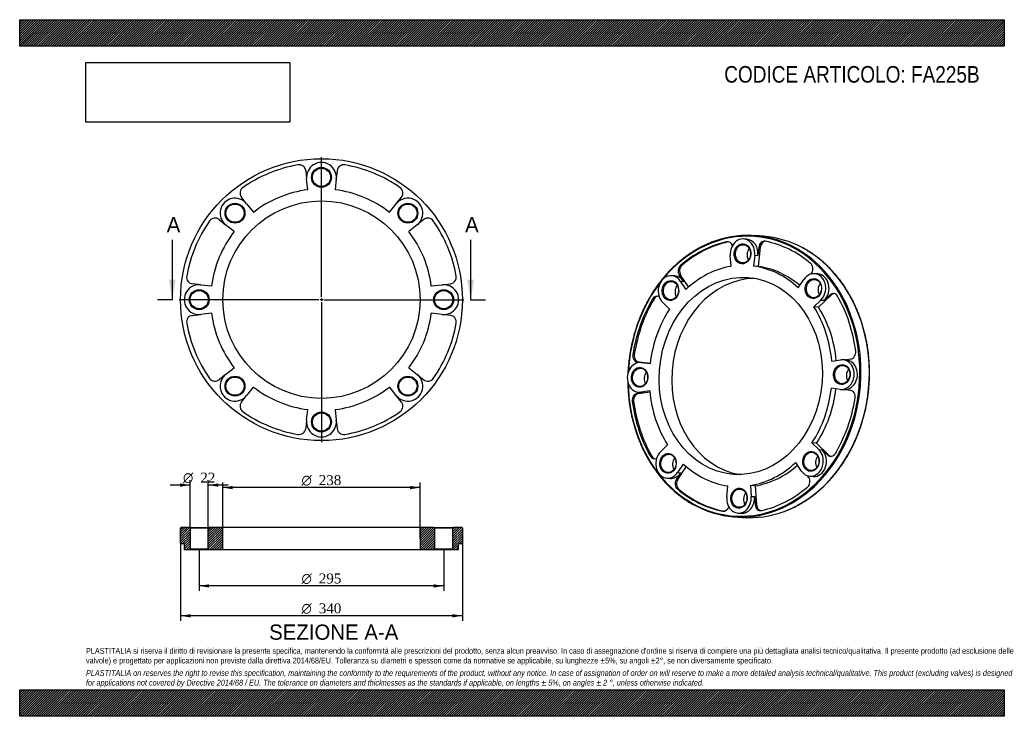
# Model space of a CAD drawing. Header units: millimetres. Extents: x 0 to 1188, y 0 to 840.
import ezdxf
from ezdxf.enums import TextEntityAlignment as Align
from ezdxf.lldxf.tags import DXFTag

# ---------------------------------------------------------------- set-up
doc = ezdxf.new("R2010")
doc.units = ezdxf.units.MM
doc.header["$LTSCALE"] = 4
for name, color, linetype in [('Default', 7, 'Continuous'), ('DV2_Default', 7, 'Continuous'), ('FA225B', 7, 'Continuous')]:
    doc.layers.add(name, color=color, linetype=linetype)
doc.styles.add('SEACAD_Solid_Edge_ANSI', font='seans.ttf')
doc.styles.add('SEACAD_Solid_Edge_ANSI1_Symbols', font='semeca1.ttf')
doc.styles.add('SEACAD_Times_New_Roman', font='times.ttf')
tags = doc.linetypes.add('CENTER2', pattern=[28.575, 19.05, -3.175, 3.175, -3.175]).pattern_tags.tags
tags[10:11] = [DXFTag(74, 4), DXFTag(75, 0), DXFTag(340, '0'), DXFTag(46, 0.0), DXFTag(50, 0.0), DXFTag(44, 0.0), DXFTag(45, 0.0)]
tags[8:9] = [DXFTag(74, 4), DXFTag(75, 0), DXFTag(340, '0'), DXFTag(46, 0.0), DXFTag(50, 0.0), DXFTag(44, 0.0), DXFTag(45, 0.0)]
tags[6:7] = [DXFTag(74, 4), DXFTag(75, 0), DXFTag(340, '0'), DXFTag(46, 0.0), DXFTag(50, 0.0), DXFTag(44, 0.0), DXFTag(45, 0.0)]
tags[4:5] = [DXFTag(74, 4), DXFTag(75, 0), DXFTag(340, '0'), DXFTag(46, 0.0), DXFTag(50, 0.0), DXFTag(44, 0.0), DXFTag(45, 0.0)]
picture_1 = doc.add_image_def('image1.jpg', size_in_pixel=(4302, 1260))

# ---------------------------------------------------------------- blocks, each defined once
blk = doc.blocks.new('SE')
at = {"layer": 'FA225B', "color": 7, "linetype": 'Continuous'}
for p, q in [((854.5, 572), (852.8, 572.2)), ((877.4, 575.4), (873.5, 575.7)), ((897.5, 578.8), (887.4, 579.6)), ((891.9, 565.7), (890.8, 555.7)), ((893.6, 565.6), (891.1, 542.5)), ((893.6, 565.6), (891.9, 565.7)), ((858.3, 542.6), (857.3, 555.6)), ((886.9, 556), (885.5, 542.9)), ((886.9, 556), (890.8, 555.7)), ((799.1, 543.7), (797.4, 543.8)), ((891.1, 542.5), (885.5, 542.9)), ((790.5, 531), (786.6, 531.3)), ((800.9, 524.5), (795.8, 532.3)), ((797.5, 532.1), (795.8, 532.3)), ((797, 524.8), (800.9, 524.5)), ((797, 524.8), (803.7, 514.6)), ((807, 517.7), (797.5, 532.1)), ((939.4, 516.6), (946.3, 526.9)), ((954.7, 533.3), (955.5, 534.5)), ((963, 533.5), (959.1, 533.8)), ((765.4, 503.2), (763.7, 503.3)), ((784.1, 491.1), (775.7, 499.2)), ((966.8, 501.9), (958.3, 493.6)), ((979.1, 507.9), (963.9, 493.2)), ((966.8, 501.9), (970.8, 501.6)), ((977.4, 508), (970.8, 501.6)), ((979.1, 507.9), (977.4, 508)), ((963.9, 493.2), (958.3, 493.6)), ((741.6, 436.3), (739.9, 436.5)), ((979.8, 428.4), (990.6, 430)), ((997.3, 429.8), (993.3, 430.1)), ((995.9, 429.9), (1002.8, 430.9)), ((753.8, 426.3), (745.6, 427.2)), ((747.3, 427.1), (745.6, 427.2)), ((760.7, 425.5), (747.3, 427.1)), ((753.3, 426.3), (749.4, 426.6)), ((749.9, 426.6), (753.8, 426.3)), ((749.9, 426.6), (760.7, 425.3)), ((760.2, 392.4), (749.4, 390.8)), ((990.1, 394.2), (979.3, 395.5)), ((990.6, 394.2), (994.5, 393.9)), ((1002.3, 392.9), (994.3, 393.9)), ((745, 389.3), (753.3, 390.5)), ((746.7, 389.2), (745, 389.3)), ((746.6, 390.7), (750.6, 390.4)), ((746.7, 389.2), (760.3, 391.2)), ((749.4, 390.8), (753.3, 390.5)), ((740.8, 379.8), (739.1, 379.9)), ((773.1, 318.9), (781.7, 327.2)), ((961.5, 329.2), (955.9, 329.7)), ((955.9, 329.7), (964.3, 321.6)), ((961.5, 329.2), (976.3, 315)), ((964.3, 321.6), (968.2, 321.3)), ((968.2, 321.3), (974.6, 315.1)), ((762.6, 313.6), (761, 313.7)), ((976.3, 315), (974.6, 315.1)), ((800.6, 304.2), (793.7, 293.9)), ((794, 285.5), (804.3, 300.9)), ((943, 296), (936.3, 306.2)), ((780.9, 287), (784.8, 286.7)), ((792.3, 285.7), (797.6, 293.6)), ((794, 285.5), (792.3, 285.7)), ((793.7, 293.9), (797.6, 293.6)), ((952, 287.9), (950.7, 290)), ((953.4, 289.5), (957.3, 289.2)), ((795.2, 274), (793.5, 274.1)), ((853.1, 264.8), (854.5, 277.8)), ((887.3, 277.8), (881.7, 278.2)), ((881.7, 278.2), (882.7, 265.2)), ((887.3, 277.8), (889.1, 254.8)), ((882.7, 265.2), (886.6, 264.9)), ((886.6, 264.9), (887.4, 254.9)), ((889.1, 254.8), (887.4, 254.9)), ((849.5, 247.3), (848.2, 247.4)), ((861.6, 240.5), (871.7, 239.8)), ((866.5, 245.1), (870.5, 244.8))]:
    blk.add_line(p, q, dxfattribs=at)
for centre, major_axis, start_param, end_param in [((874.5, 410.1), (-12.9, -169.5), 2.776018, 3.480928), ((873.9, 410.1), (12.8, 168.5), 1.68437, 6.283185), ((873.9, 410.1), (12.8, 168.5), 0, 0.865999), ((873.9, 410.1), (12.5, 164.5), 0.247109, 0.68749), ((875.6, 410), (12.5, 164.5), 0.247109, 0.68749), ((853.9, 564.3), (-0.61, -7.98), 2.069582, 3.388702), ((855.5, 564.2), (-0.61, -7.98), 3.269899, 3.388702), ((872.1, 557.7), (-1.4, -17.9), 1.535419, 4.896967), ((876, 557.4), (-1.4, -17.9), 1.535419, 3.141593), ((898.4, 564.9), (-0.61, -7.98), 3.043684, 4.677011), ((900.1, 564.8), (-0.61, -7.98), 3.267943, 4.677011), ((884.6, 409.3), (12.9, 169.5), 5.931909, 6.283185), ((873.9, 410.1), (12.5, 164.5), 5.744896, 6.185277), ((886.7, 556.6), (-0.8, -11), 4.029068, 5.39571), ((874.5, 410.1), (-12.9, -169.5), 0.349394, 2.776018), ((884.6, 409.3), (12.9, 169.5), 3.505902, 5.931909), ((801.1, 537.3), (-0.61, -7.98), 3.829083, 5.46241), ((802.8, 537.2), (-0.61, -7.98), 3.829083, 5.46241), ((870, 410.4), (10.1, 133.1), 0.198144, 0.736455), ((870, 410.4), (10.1, 133.1), 5.695931, 6.234242), ((875.6, 410), (10.1, 133.1), 5.738125, 6.234242), ((957.7, 515.8), (-1.4, -17.9), 0.750021, 4.111569), ((950.5, 539.5), (-0.61, -7.98), 0.969977, 2.603304), ((873.9, 410.1), (12.8, 168.5), 0.89524, 1.601747), ((785.2, 513.4), (-1.4, -17.9), 2.320817, 5.682366), ((885.2, 409.2), (-9, -118.7), 3.219088, 6.20569), ((789.2, 513.1), (-1.4, -17.9), 2.320817, 3.141593), ((961.7, 515.5), (-1.4, -17.9), 0.750021, 3.141593), ((799.8, 512.2), (-0.8, -11), 4.029068, 5.39571), ((972.4, 514.7), (-0.8, -11), 4.029068, 5.39571), ((873.9, 410.1), (12.5, 164.5), 1.032507, 1.472888), ((875.6, 410), (12.5, 164.5), 1.032507, 1.472888), ((769, 498.8), (-0.61, -7.98), 2.871749, 4.1741), ((770.7, 498.7), (-0.61, -7.98), 3.269899, 4.1741), ((981.4, 501.8), (-0.61, -7.98), 2.258286, 3.891613), ((983.1, 501.7), (-0.61, -7.98), 3.269899, 3.891613), ((873.9, 410.1), (12.5, 164.5), 4.959498, 5.399879), ((870, 410.4), (10.1, 133.1), 0.983542, 1.521853), ((870, 410.4), (10.1, 133.1), 4.910533, 5.448844), ((875.6, 410), (10.1, 133.1), 4.919916, 5.448844), ((1002.2, 438.8), (-0.61, -7.98), 0.184578, 1.817905), ((746.4, 435.2), (-0.61, -7.98), 4.614481, 6.247808), ((748.1, 435.1), (-0.61, -7.98), 4.614481, 6.247808), ((992, 412.1), (-1.4, -17.9), -0.035378, 3.326171), ((995.9, 411.8), (-1.4, -17.9), 0, 3.141593), ((748, 408.7), (1.4, 17.9), -0.035378, 3.326171), ((752, 408.4), (1.4, 17.9), -0.035378, 0), ((1006.6, 411), (-0.8, -11), 4.029068, 5.39571), ((762.6, 407.5), (-0.8, -11), 4.029068, 5.39571), ((870, 410.4), (-10.1, -133.1), 4.910533, 5.448844), ((870, 410.4), (-10.1, -133.1), 0.983542, 1.521853), ((875.6, 410), (-10.1, -133.1), 0.983542, 1.520045), ((1001.5, 385), (-0.61, -7.98), 1.472888, 3.106215), ((745.6, 381.3), (-0.61, -7.98), 3.326171, 4.959498), ((747.3, 381.2), (-0.61, -7.98), 3.326171, 4.959498), ((752, 408.4), (1.4, 17.9), 3.141593, 3.326171), ((873.9, 410.1), (-12.5, -164.5), 1.032507, 1.472888), ((873.9, 410.1), (-12.5, -164.5), 4.959498, 5.399879), ((875.6, 410), (-12.5, -164.5), 4.959498, 5.399879), ((954.8, 307.4), (1.4, 17.9), 2.320817, 5.682366), ((958.7, 307.1), (1.4, 17.9), 3.141593, 5.682366), ((766.4, 318.4), (0.61, 7.98), 2.258286, 3.519634), ((768.1, 318.2), (0.61, 7.98), 2.258286, 3.013287), ((782.3, 305), (1.4, 17.9), 0.750021, 4.111569), ((796.9, 303.9), (-0.8, -11), 4.029068, 5.39571), ((969.4, 306.3), (-0.8, -11), 4.029068, 5.39571), ((978.8, 321.4), (0.61, 7.98), 2.540773, 4.1741), ((980.5, 321.3), (0.61, 7.98), 2.540773, 3.013287), ((870, 410.4), (-10.1, -133.1), 5.695931, 6.234242), ((870, 410.4), (-10.1, -133.1), 0.198144, 0.736455), ((875.6, 410), (-10.1, -133.1), 0.198144, 0.699032), ((786.2, 304.7), (1.4, 17.9), 3.141593, 4.111569), ((797.4, 280.7), (-0.61, -7.98), 4.111569, 5.744896), ((799.1, 280.6), (-0.61, -7.98), 4.111569, 5.744896), ((946.8, 282.9), (-0.61, -7.98), 0.68749, 2.320817), ((873.9, 410.1), (-12.5, -164.5), 5.744896, 6.185277), ((875.6, 410), (-12.5, -164.5), 5.744896, 6.183711), ((873.9, 410.1), (-12.5, -164.5), 0.247109, 0.68749), ((867.9, 263), (1.4, 17.9), 1.535419, 4.896967), ((871.8, 262.7), (1.4, 17.9), 3.141593, 4.896967), ((882.5, 261.9), (-0.8, -11), 4.029068, 5.39571), ((874.5, 410.1), (-12.9, -169.5), 5.919496, 6.283185), ((849.4, 255.3), (0.61, 7.98), 3.043684, 4.423019), ((894, 255.9), (0.61, 7.98), 1.755375, 3.388702), ((895.7, 255.8), (0.61, 7.98), 1.755375, 3.013287), ((874.5, 410.1), (-12.9, -169.5), 0, 0.349394), ((884.6, 409.3), (12.9, 169.5), 3.141593, 3.505902)]:
    blk.add_ellipse(centre, major_axis=major_axis, ratio=0.825995, start_param=start_param, end_param=end_param, dxfattribs=at)
for centre, major_axis in [((872.1, 557.7), (-0.9, -12)), ((872.7, 557.7), (0.8, 11)), ((870, 410.4), (-9, -118.7)), ((785.2, 513.4), (-0.9, -12)), ((785.8, 513.3), (0.8, 11)), ((957.7, 515.8), (-0.9, -12)), ((958.3, 515.8), (0.8, 11)), ((748, 408.7), (-0.9, -12)), ((748.6, 408.6), (0.8, 11)), ((992, 412.1), (-0.9, -12)), ((992.5, 412.1), (0.8, 11)), ((782.3, 305), (-0.9, -12)), ((782.8, 304.9), (0.8, 11)), ((954.8, 307.4), (-0.9, -12)), ((955.3, 307.4), (0.8, 11)), ((867.9, 263), (-0.9, -12)), ((868.4, 263), (0.8, 11))]:
    blk.add_ellipse(centre, major_axis=major_axis, ratio=0.825995, dxfattribs=at)
for points, knots in [([(839.9, 573.4), (839.8, 573.4), (838.2, 572.9), (834.8, 571.6), (830.1, 569.6), (825.4, 567.5), (820.7, 565.1), (816.1, 562.6), (811.6, 559.8), (807.2, 556.9), (802.8, 553.7), (798.6, 550.4), (794.4, 546.9), (790.4, 543.3), (786.4, 539.5), (782.6, 535.5), (778.8, 531.3), (775.2, 527), (771.8, 522.6), (768.4, 518), (765.2, 513.3), (762.1, 508.4), (759.2, 503.5), (756.4, 498.4), (753.7, 493.2), (751.2, 487.9), (748.9, 482.5), (746.7, 477), (744.7, 471.4), (742.8, 465.7), (741.2, 460), (739.6, 454.2), (738.3, 448.3), (737.1, 442.5), (736.1, 436.5), (735.3, 430.5), (734.6, 424.6), (734.1, 418.9), (733.9, 415.2), (733.9, 413.5)], [0, 0, 0, 0, 0.000829, 0.0153723, 0.0299166, 0.0444622, 0.059009, 0.0735569, 0.0881061, 0.1026563, 0.1172077, 0.13176, 0.1463134, 0.1608676, 0.1754227, 0.1899786, 0.2045352, 0.2190923, 0.2336501, 0.2482083, 0.262767, 0.277326, 0.2918854, 0.3064451, 0.321005, 0.3355652, 0.3501255, 0.3646859, 0.3792465, 0.3938072, 0.4083679, 0.4229287, 0.4374896, 0.4520506, 0.4666116, 0.4811726, 0.4957336, 0.5102947, 0.5225583, 0.5225583, 0.5225583, 0.5225583]), ([(922.6, 247.1), (924, 247.7), (926.7, 248.7), (931.2, 250.7), (935.9, 252.9), (940.5, 255.4), (945.1, 258), (949.6, 260.9), (953.9, 263.9), (958.3, 267.1), (962.5, 270.5), (966.6, 274.1), (970.6, 277.8), (974.5, 281.7), (978.3, 285.8), (981.9, 290), (985.5, 294.3), (988.9, 298.8), (992.2, 303.5), (995.4, 308.3), (998.4, 313.2), (1001.2, 318.2), (1004, 323.4), (1006.5, 328.6), (1009, 334), (1011.2, 339.4), (1013.3, 345), (1015.3, 350.6), (1017.1, 356.3), (1018.7, 362), (1020.1, 367.8), (1021.4, 373.7), (1022.5, 379.6), (1023.4, 385.6), (1024.2, 391.6), (1024.7, 397.6), (1025.1, 403.6), (1025.4, 409.6), (1025.4, 415.6), (1025.3, 421.7), (1025, 427.7), (1024.5, 433.6), (1023.8, 439.6), (1023, 445.5), (1022, 451.4), (1020.8, 457.2), (1019.4, 462.9), (1017.9, 468.6), (1016.2, 474.2), (1014.4, 479.8), (1012.3, 485.2), (1010.2, 490.5), (1007.8, 495.8), (1005.3, 500.9), (1002.7, 505.9), (999.9, 510.8), (996.9, 515.6), (993.9, 520.2), (990.6, 524.7), (987.3, 529.1), (983.8, 533.3), (980.2, 537.3), (976.5, 541.2), (972.6, 544.9), (968.7, 548.5), (964.6, 551.8), (960.4, 555), (956.2, 558), (951.8, 560.8), (948, 563.1), (945.9, 564.3), (945, 564.7)], [0, 0, 0, 0, 0.011936, 0.026557, 0.041178, 0.055801, 0.070425, 0.08505, 0.099676, 0.114303, 0.128931, 0.143561, 0.158191, 0.172821, 0.187453, 0.202085, 0.216718, 0.231352, 0.245985, 0.26062, 0.275254, 0.289889, 0.304525, 0.31916, 0.333796, 0.348431, 0.363067, 0.377703, 0.39234, 0.406976, 0.421612, 0.436248, 0.450885, 0.465521, 0.480158, 0.494794, 0.509431, 0.524067, 0.538704, 0.553341, 0.567977, 0.582614, 0.597251, 0.611887, 0.626524, 0.641161, 0.655797, 0.670434, 0.68507, 0.699707, 0.714343, 0.728979, 0.743615, 0.75825, 0.772886, 0.787521, 0.802155, 0.816789, 0.831423, 0.846056, 0.860688, 0.875319, 0.88995, 0.904579, 0.919208, 0.933836, 0.948462, 0.963087, 0.977712, 0.992334, 1, 1, 1, 1]), ([(733.7, 403.1), (733.7, 402.2), (733.8, 399.3), (734, 394.5), (734.4, 388.5), (734.9, 382.5), (735.7, 376.6), (736.6, 370.7), (737.7, 364.8), (739, 359.1), (740.5, 353.3), (742.1, 347.7), (743.9, 342.1), (745.8, 336.6), (747.9, 331.3), (750.2, 326), (752.6, 320.8), (755.2, 315.7), (757.9, 310.8), (760.8, 305.9), (763.8, 301.2), (767, 296.7), (770.2, 292.3), (773.7, 288), (777.2, 283.9), (780.9, 279.9), (784.7, 276.1), (788.6, 272.5), (792.6, 269), (796.7, 265.8), (800.9, 262.7), (805.2, 259.8), (809.2, 257.3), (811.5, 256.1), (812.5, 255.5)], [0.5477184, 0.5477184, 0.5477184, 0.5477184, 0.5539782, 0.5685394, 0.5831006, 0.5976618, 0.6122231, 0.6267843, 0.6413455, 0.6559067, 0.6704679, 0.685029, 0.6995899, 0.7141508, 0.7287116, 0.7432721, 0.7578324, 0.7723924, 0.7869521, 0.8015114, 0.8160703, 0.8306287, 0.8451864, 0.8597435, 0.8742999, 0.8888555, 0.9034102, 0.9179639, 0.9325166, 0.9470682, 0.9616187, 0.976168, 0.990716, 1, 1, 1, 1])]:
    blk.add_open_spline(points, degree=3, knots=knots, dxfattribs=at)
blk = doc.blocks.new('SE1')
at = {"layer": 'DV2_Default', "color": 7, "linetype": 'CENTER2'}
for p, q in [((364.1, 505.4), (364.1, 674.2)), ((361.1, 502.4), (192.3, 502.4)), ((365.6, 502.4), (362.6, 502.4)), ((364.1, 503.9), (364.1, 500.9)), ((364.1, 499.4), (364.1, 330.7)), ((367.1, 502.4), (535.8, 502.4))]:
    blk.add_line(p, q, dxfattribs=at)
at = {"layer": 'FA225B', "color": 7, "linetype": 'Continuous'}
for p, q in [((345.1, 658), (346.2, 648)), ((383.1, 658), (382, 648)), ((347.6, 634.9), (346.2, 648)), ((382, 648), (380.5, 634.9)), ((273.8, 618), (267.5, 625.9)), ((273.8, 618), (282, 607.8)), ((446.1, 607.8), (454.3, 618)), ((454.3, 618), (460.6, 625.9)), ((240.6, 599), (248.5, 592.7)), ((487.5, 599), (479.6, 592.7)), ((258.8, 584.5), (248.5, 592.7)), ((479.6, 592.7), (469.4, 584.5)), ((218.5, 520.3), (208.5, 521.4)), ((218.5, 520.3), (231.6, 518.9)), ((496.6, 518.9), (509.6, 520.3)), ((509.6, 520.3), (519.6, 521.4)), ((208.5, 483.4), (218.5, 484.6)), ((231.6, 486), (218.5, 484.6)), ((509.6, 484.6), (496.6, 486)), ((519.6, 483.4), (509.6, 484.6)), ((248.5, 412.2), (258.8, 420.4)), ((469.4, 420.4), (479.6, 412.2)), ((248.5, 412.2), (240.6, 405.9)), ((479.6, 412.2), (487.5, 405.9)), ((282, 397.1), (273.8, 386.9)), ((454.3, 386.9), (446.1, 397.1)), ((267.5, 379), (273.8, 386.9)), ((460.6, 379), (454.3, 386.9)), ((346.2, 356.9), (347.6, 370)), ((380.5, 370), (382, 356.9)), ((346.2, 356.9), (345.1, 346.9)), ((382, 356.9), (383.1, 346.9))]:
    blk.add_line(p, q, dxfattribs=at)
for centre, radius in [((364.1, 502.4), 170), ((364.1, 649.9), 12), ((364.1, 649.9), 11), ((364.1, 502.4), 119), ((259.8, 606.7), 12), ((468.4, 606.7), 12), ((259.8, 606.7), 11), ((468.4, 606.7), 11), ((216.6, 502.4), 12), ((216.6, 502.4), 11), ((511.6, 502.4), 12), ((511.6, 502.4), 11), ((259.8, 398.1), 12), ((259.8, 398.1), 11), ((468.4, 398.1), 12), ((468.4, 398.1), 11), ((364.1, 354.9), 12), ((364.1, 354.9), 11)]:
    blk.add_circle(centre, radius, dxfattribs=at)
for centre, radius, start, end in [((364.1, 649.9), 18, 353.6987, 186.3013), ((364.1, 502.4), 165, 99.884, 125.116), ((337.1, 657.1), 8, 6.3013, 99.884), ((391, 657.1), 8, 80.116, 173.6987), ((364.1, 502.4), 165, 54.884, 80.116), ((273.8, 630.9), 8, 125.116, 218.6987), ((364.1, 502.4), 133.5, 97.0785, 127.9215), ((364.1, 502.4), 133.5, 52.0785, 82.9215), ((454.4, 630.9), 8, 321.3013, 54.884), ((259.8, 606.7), 18, 38.6987, 231.3013), ((468.4, 606.7), 18, 308.6987, 141.3013), ((364.1, 502.4), 165, 144.884, 170.116), ((235.6, 592.8), 8, 51.3013, 144.884), ((492.5, 592.8), 8, 35.116, 128.6987), ((364.1, 502.4), 165, 9.884, 35.116), ((364.1, 502.4), 133.5, 142.0785, 172.9215), ((364.1, 502.4), 133.5, 7.0785, 37.9215), ((209.4, 529.4), 8, 170.116, 263.6987), ((518.7, 529.4), 8, 276.3013, 9.884), ((216.6, 502.4), 18, 83.6987, 276.3013), ((511.6, 502.4), 18, 263.6987, 96.3013), ((209.4, 475.5), 8, 96.3013, 189.884), ((364.1, 502.4), 133.5, 187.0785, 217.9215), ((364.1, 502.4), 133.5, 322.0785, 352.9215), ((518.7, 475.5), 8, 350.116, 83.6987), ((364.1, 502.4), 165, 189.884, 215.116), ((364.1, 502.4), 165, 324.884, 350.116), ((235.6, 412.1), 8, 215.116, 308.6987), ((259.8, 398.1), 18, 128.6987, 321.3013), ((468.4, 398.1), 18, 218.6987, 51.3013), ((492.5, 412.1), 8, 231.3013, 324.884), ((364.1, 502.4), 133.5, 232.0785, 262.9215), ((364.1, 502.4), 133.5, 277.0785, 307.9215), ((273.8, 374), 8, 141.3013, 234.884), ((454.4, 374), 8, 305.116, 38.6987), ((364.1, 502.4), 165, 234.884, 260.116), ((364.1, 354.9), 18, 173.6987, 6.3013), ((364.1, 502.4), 165, 279.884, 305.116), ((337.1, 347.8), 8, 260.116, 353.6987), ((391, 347.8), 8, 186.3013, 279.884)]:
    blk.add_arc(centre, radius, start, end, dxfattribs=at)
blk = doc.blocks.new('SE3')
at = {"color": 7, "linetype": 'Continuous', "style": 'SEACAD_Solid_Edge_ANSI'}
blk.add_text('A', height=18.4, dxfattribs=at).set_placement((177.4, 602), align=Align.TOP_LEFT)
blk = doc.blocks.new('SE4')
at = {"color": 7, "linetype": 'Continuous', "style": 'SEACAD_Solid_Edge_ANSI'}
blk.add_text('A', height=18.4, dxfattribs=at).set_placement((537.4, 602), align=Align.TOP_LEFT)
blk = doc.blocks.new('SEANNOT_GROUP')
at = {"linetype": 'Continuous'}
blk.add_hatch(color=7, dxfattribs=at).paths.add_polyline_path([(180.1, 526.4), (184.1, 502.4), (188.1, 526.4)])
at = {"color": 7, "linetype": 'Continuous'}
blk.add_lwpolyline([(184.1, 574.4), (184.1, 502.4)], dxfattribs=at)
blk = doc.blocks.new('SEANNOT_GROUP1')
at = {"linetype": 'Continuous'}
blk.add_hatch(color=7, dxfattribs=at).paths.add_polyline_path([(540.1, 526.4), (544.1, 502.4), (548.1, 526.4)])
at = {"color": 7, "linetype": 'Continuous'}
blk.add_lwpolyline([(544.1, 574.4), (544.1, 502.4)], dxfattribs=at)
blk = doc.blocks.new('SE2')
at = {"layer": 'Default', "color": 7, "linetype": 'CENTER2'}
for p, q in [((184.1, 502.4), (166.1, 502.4)), ((544.1, 502.4), (562.1, 502.4))]:
    blk.add_line(p, q, dxfattribs=at)
at = {"layer": 'Default'}
for name in ['SE3', 'SE4', 'SEANNOT_GROUP', 'SEANNOT_GROUP1']:
    blk.add_blockref(name, (0, 0), dxfattribs=at)
blk = doc.blocks.new('SE5')
at = {"layer": 'FA225B', "linetype": 'Continuous'}
h = blk.add_hatch(dxfattribs=at)
h.set_pattern_fill('LINE', scale=0.62992, angle=45, style=0)
edge = h.paths.add_edge_path()
edge.add_line((205.6, 201.8), (205.6, 226.8))
edge.add_line((205.6, 226.8), (204.6, 227.8))
edge.add_line((204.6, 227.8), (195.1, 227.8))
edge.add_arc((195.1, 226.8), 1, 90, 180)
edge.add_line((194.1, 226.8), (194.1, 208.8))
edge.add_arc((195.1, 208.8), 1, 180, 270)
edge.add_line((195.1, 207.8), (198.6, 207.8))
edge.add_line((198.6, 207.8), (198.6, 200.8))
edge.add_line((198.6, 200.8), (204.6, 200.8))
edge.add_line((204.6, 200.8), (205.6, 201.8))
h = blk.add_hatch(dxfattribs=at)
h.set_pattern_fill('LINE', scale=0.62992, angle=45, style=0)
h.paths.add_polyline_path([(227.6, 226.8), (227.6, 201.8), (228.6, 200.8), (245.1, 200.8), (245.1, 227.8), (228.6, 227.8)])
h = blk.add_hatch(dxfattribs=at)
h.set_pattern_fill('LINE', scale=0.62992, angle=45, style=0)
h.paths.add_polyline_path([(499.6, 227.8), (483.1, 227.8), (483.1, 200.8), (499.6, 200.8), (500.6, 201.8), (500.6, 226.8)])
h = blk.add_hatch(dxfattribs=at)
h.set_pattern_fill('LINE', scale=0.62992, angle=45, style=0)
edge = h.paths.add_edge_path()
edge.add_line((523.6, 200.8), (529.6, 200.8))
edge.add_line((529.6, 200.8), (529.6, 207.8))
edge.add_line((529.6, 207.8), (533.1, 207.8))
edge.add_arc((533.1, 208.8), 1, 270, 360)
edge.add_line((534.1, 208.8), (534.1, 226.8))
edge.add_arc((533.1, 226.8), 1, 0, 90)
edge.add_line((533.1, 227.8), (523.6, 227.8))
edge.add_line((523.6, 227.8), (522.6, 226.8))
edge.add_line((522.6, 226.8), (522.6, 201.8))
edge.add_line((522.6, 201.8), (523.6, 200.8))
at = {"layer": 'FA225B', "color": 7, "linetype": 'Continuous'}
for p, q in [((194.1, 208.8), (194.1, 226.8)), ((204.6, 227.8), (195.1, 227.8)), ((204.6, 227.8), (228.6, 227.8)), ((204.6, 227.8), (205.6, 226.8)), ((227.6, 226.8), (205.6, 226.8)), ((205.6, 226.8), (205.6, 201.8)), ((227.6, 226.8), (228.6, 227.8)), ((227.6, 201.8), (227.6, 226.8)), ((245.1, 227.8), (228.6, 227.8)), ((483.1, 227.8), (245.1, 227.8)), ((245.1, 200.8), (245.1, 227.8)), ((499.6, 227.8), (483.1, 227.8)), ((483.1, 227.8), (483.1, 200.8)), ((499.6, 227.8), (523.6, 227.8)), ((499.6, 227.8), (500.6, 226.8)), ((522.6, 226.8), (500.6, 226.8)), ((500.6, 226.8), (500.6, 201.8)), ((522.6, 226.8), (523.6, 227.8)), ((522.6, 201.8), (522.6, 226.8)), ((533.1, 227.8), (523.6, 227.8)), ((534.1, 226.8), (534.1, 208.8)), ((198.6, 207.8), (195.1, 207.8)), ((198.6, 207.8), (198.6, 200.8)), ((529.6, 200.8), (529.6, 207.8)), ((533.1, 207.8), (529.6, 207.8)), ((204.6, 200.8), (198.6, 200.8)), ((205.6, 201.8), (204.6, 200.8)), ((228.6, 200.8), (204.6, 200.8)), ((205.6, 201.8), (227.6, 201.8)), ((228.6, 200.8), (227.6, 201.8)), ((245.1, 200.8), (228.6, 200.8)), ((483.1, 200.8), (245.1, 200.8)), ((499.6, 200.8), (483.1, 200.8)), ((500.6, 201.8), (499.6, 200.8)), ((523.6, 200.8), (499.6, 200.8)), ((500.6, 201.8), (522.6, 201.8)), ((523.6, 200.8), (522.6, 201.8)), ((529.6, 200.8), (523.6, 200.8))]:
    blk.add_line(p, q, dxfattribs=at)
for centre, start, end in [((195.1, 226.8), 90, 180), ((533.1, 226.8), 0, 90), ((195.1, 208.8), 180, 270), ((533.1, 208.8), 270, 0)]:
    blk.add_arc(centre, 1, start, end, dxfattribs=at)
blk = doc.blocks.new('GDimGGroup')
at = {"layer": 'Default', "linetype": 'Continuous'}
for points in [[(257.1, 277.8), (245.1, 275.8), (257.1, 273.8)], [(471.1, 277.8), (471.1, 273.8), (483.1, 275.8)]]:
    blk.add_hatch(color=7, dxfattribs=at).paths.add_polyline_path(points)
at = {"layer": 'Default', "color": 7, "linetype": 'Continuous'}
for p, q in [((245.1, 214.3), (245.1, 281.8)), ((483.1, 275.8), (245.1, 275.8)), ((483.1, 214.3), (483.1, 281.8))]:
    blk.add_line(p, q, dxfattribs=at)
for s, style, p in [('O', 'SEACAD_Solid_Edge_ANSI1_Symbols', (340, 290.8)), ('238', 'SEACAD_Times_New_Roman', (360.9, 290.8))]:
    blk.add_text(s, height=12, dxfattribs=dict(at, style=style)).set_placement(p, align=Align.TOP_LEFT)
blk = doc.blocks.new('GDimGGroup1')
at = {"layer": 'Default', "linetype": 'Continuous'}
for points in [[(206.1, 119.2), (206.1, 123.2), (194.1, 121.2)], [(522.1, 119.2), (534.1, 121.2), (522.1, 123.2)]]:
    blk.add_hatch(color=7, dxfattribs=at).paths.add_polyline_path(points)
at = {"layer": 'Default', "color": 7, "linetype": 'Continuous'}
for p, q in [((194.1, 208.8), (194.1, 115.2)), ((534.1, 208.8), (534.1, 115.2)), ((534.1, 121.2), (194.1, 121.2))]:
    blk.add_line(p, q, dxfattribs=at)
for s, style, p in [('O', 'SEACAD_Solid_Edge_ANSI1_Symbols', (340, 136.2)), ('340', 'SEACAD_Times_New_Roman', (360.9, 136.2))]:
    blk.add_text(s, height=12, dxfattribs=dict(at, style=style)).set_placement(p, align=Align.TOP_LEFT)
blk = doc.blocks.new('GDimGGroup2')
at = {"layer": 'Default', "linetype": 'Continuous'}
for points in [[(228.6, 155.2), (228.6, 159.2), (216.6, 157.2)], [(499.6, 155.2), (511.6, 157.2), (499.6, 159.2)]]:
    blk.add_hatch(color=7, dxfattribs=at).paths.add_polyline_path(points)
at = {"layer": 'Default', "color": 7, "linetype": 'Continuous'}
for p, q in [((216.6, 201.8), (216.6, 151.2)), ((511.6, 201.8), (511.6, 151.2)), ((511.6, 157.2), (216.6, 157.2))]:
    blk.add_line(p, q, dxfattribs=at)
for s, style, p in [('O', 'SEACAD_Solid_Edge_ANSI1_Symbols', (340, 172.2)), ('295', 'SEACAD_Times_New_Roman', (360.9, 172.2))]:
    blk.add_text(s, height=12, dxfattribs=dict(at, style=style)).set_placement(p, align=Align.TOP_LEFT)
blk = doc.blocks.new('GDimGGroup3')
at = {"layer": 'Default', "linetype": 'Continuous'}
for points in [[(193.6, 280.8), (193.6, 276.8), (205.6, 278.8)], [(239.6, 280.8), (227.6, 278.8), (239.6, 276.8)]]:
    blk.add_hatch(color=7, dxfattribs=at).paths.add_polyline_path(points)
at = {"layer": 'Default', "color": 7, "linetype": 'Continuous'}
for p, q in [((205.6, 278.8), (181.6, 278.8)), ((205.6, 226.8), (205.6, 284.8)), ((227.6, 226.8), (227.6, 284.8)), ((251.6, 278.8), (227.6, 278.8))]:
    blk.add_line(p, q, dxfattribs=at)
for s, style, p in [('O', 'SEACAD_Solid_Edge_ANSI1_Symbols', (197, 293.8)), ('22', 'SEACAD_Times_New_Roman', (217.9, 293.8))]:
    blk.add_text(s, height=12, dxfattribs=dict(at, style=style)).set_placement(p, align=Align.TOP_LEFT)

msp = doc.modelspace()

# ---------------------------------------------------------------- hatches: boundary and pattern name
at = {"layer": 'Default', "linetype": 'Continuous'}
h = msp.add_hatch(dxfattribs=at)
h.set_pattern_fill('LINE', scale=0.629921, angle=45, style=0)
h.paths.add_polyline_path([(1188, 808), (1188, 840), (0, 840), (0, 808)])
for points in [[(1188, 808), (1188, 840), (0, 840), (0, 808)], [(1188, 0), (1188, 32), (0, 32), (0, 0)]]:
    msp.add_hatch(color=7, dxfattribs=at).paths.add_polyline_path(points)
h = msp.add_hatch(dxfattribs=at)
h.set_pattern_fill('LINE', scale=0.629921, angle=45, style=0)
h.paths.add_polyline_path([(1188, 0), (1188, 32), (0, 32), (0, 0)])

# ---------------------------------------------------------------- linework, layer by layer
at = {"layer": 'Default', "color": 7, "linetype": 'Continuous'}
for p, q in [((0, 840), (1188, 840)), ((0, 808), (0, 840)), ((1188, 840), (1188, 808)), ((1188, 808), (0, 808)), ((0, 32), (1188, 32)), ((0, 0), (0, 32)), ((1188, 32), (1188, 0)), ((1188, 0), (0, 0))]:
    msp.add_line(p, q, dxfattribs=at)

# ---------------------------------------------------------------- block references
at = {"layer": 'Default'}
for name in ['SE1', 'SE2', 'SE', 'GDimGGroup3', 'GDimGGroup', 'SE5', 'GDimGGroup1', 'GDimGGroup2']:
    msp.add_blockref(name, (0, 0), dxfattribs=at)

# ---------------------------------------------------------------- texts
at = {"layer": 'Default', "color": 7, "linetype": 'Continuous', "style": 'SEACAD_Solid_Edge_ANSI'}
msp.add_text('SEZIONE A-A', height=18.4, dxfattribs=at).set_placement((301, 110.7), align=Align.TOP_LEFT)
at = {"layer": 'Default', "attachment_point": 1}
for s, insert, char_height, width in [('{\\fArial Narrow|b0||i0||c0|p34;\\C7;\\H20.;\\W1.;CODICE ARTICOLO: FA225B}', (850.1, 784.1), 20, 317.198), ("{\\fArial Narrow|b0||i0||c0|p34;\\C7;\\H7.;\\W1.;PLASTITALIA si riserva il diritto di revisionare la presente specifica, mantenendo la conformità alle prescrizioni del prodotto, senza alcun preavviso. In caso di assegnazione d'ordine si riserva di compiere una più dettagliata analisi tecnico/qualitativa. Il presente prodotto (ad esclusione delle \\P}{\\fArial Narrow|b0||i0||c0|p34;\\C7;\\H7.;\\W1.;valvole) è progettato per applicazioni non previste dalla direttiva 2014/68/EU. Tolleranza su diametri e spessori come da normative se applicabile, su lunghezze ±5%, su angoli ±2°, se non diversamente specificato.\\P}{\\fArial Narrow|b0||i0||c0|p34;\\C7;\\H2.;\\W1.;   \\P}{\\fArial Narrow|b0||i1||c0|p34;\\C7;\\H7.;\\W1.;PLASTITALIA on reserves the right to revise this specification, maintaining the conformity to the requirements of the product, without any notice. In case of assignation of order on will reserve to make a more detailed analysis technical/qualitative. This product (excluding valves) is designed \\P}{\\fArial Narrow|b0||i1||c0|p34;\\C7;\\H7.;\\W1.;for applications not covered by Directive 2014/68 / EU. The tolerance on diameters and thicknesses as the standards if applicable, on lengths ± 5%, on angles ± 2 °, unless otherwise indicated.\\P}", (80, 82.4), 7, 1028)]:
    msp.add_mtext(s, dxfattribs=dict(at, insert=insert, char_height=char_height, width=width))

# ---------------------------------------------------------------- pictures from other files: only their frames are drawn
image = msp.add_image(picture_1, insert=(80, 716.4), size_in_units=(245.8, 72))
image.dxf.flags = 7

doc.saveas('drawing.dxf')
